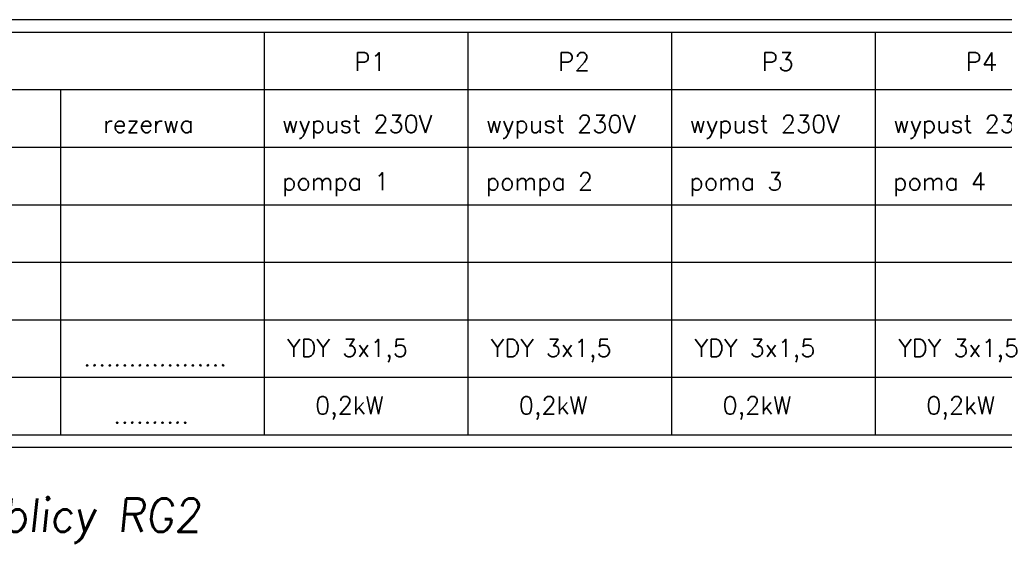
# Model space of a CAD drawing. Extents: x -543332 to -323966, y -9028 to 137422.
# Tile 162 of 250: x -445748 to -438336, y 29072 to 33008. Entities that reach past the tile are written whole.
import ezdxf

# ---------------------------------------------------------------- set-up
doc = ezdxf.new("R2010")
doc.units = 0
doc.header["$MEASUREMENT"] = 0
doc.layers.add('$ IE_OPISY', color=7, linetype='Continuous', lineweight=25)
doc.layers.add('$ IE_SCHEMAT', color=7, linetype='Continuous', lineweight=0)
doc.styles.add('R', font='romans.shx', dxfattribs={"width": 0.85})
doc.styles.add('ROMANS', font='romans.shx', dxfattribs={"width": 0.85})

msp = doc.modelspace()

# ---------------------------------------------------------------- linework, layer by layer
at = {"layer": '$ IE_OPISY', "color": 7, "linetype": 'Continuous', "ltscale": 3}
for p, q in [((-446975.4, 32912.9), (-442374.1, 32912.9)), ((-442374.1, 32912.9), (-436239.1, 32912.9)), ((-446975.4, 32047), (-445441.6, 32047)), ((-446975.4, 32047), (-445441.6, 32047)), ((-445441.6, 32047), (-443907.9, 32047)), ((-445441.6, 32047), (-443907.9, 32047)), ((-443907.9, 32047), (-442374.1, 32047)), ((-443907.9, 32047), (-442374.1, 32047)), ((-442374.1, 32047), (-440840.4, 32047)), ((-442374.1, 32047), (-440840.4, 32047)), ((-440840.4, 32047), (-439306.6, 32047)), ((-440840.4, 32047), (-439306.6, 32047)), ((-439306.6, 32047), (-437772.9, 32047)), ((-439306.6, 32047), (-437772.9, 32047)), ((-446975.4, 31614), (-445441.6, 31614)), ((-445441.6, 31614), (-443907.9, 31614)), ((-443907.9, 31614), (-442374.1, 31614)), ((-442374.1, 31614), (-440840.4, 31614)), ((-440840.4, 31614), (-439306.6, 31614)), ((-439306.6, 31614), (-437772.9, 31614)), ((-446975.4, 31181), (-445441.6, 31181)), ((-445441.6, 31181), (-443907.9, 31181)), ((-443907.9, 31181), (-442374.1, 31181)), ((-442374.1, 31181), (-440840.4, 31181)), ((-440840.4, 31181), (-439306.6, 31181)), ((-439306.6, 31181), (-437772.9, 31181)), ((-446975.4, 30748.1), (-445441.6, 30748.1)), ((-445441.6, 30748.1), (-443907.9, 30748.1)), ((-443907.9, 30748.1), (-442374.1, 30748.1)), ((-442374.1, 30748.1), (-440840.4, 30748.1)), ((-440840.4, 30748.1), (-439306.6, 30748.1)), ((-439306.6, 30748.1), (-437772.9, 30748.1)), ((-446975.4, 29882.1), (-445441.6, 29882.1)), ((-445441.6, 29882.1), (-443907.9, 29882.1)), ((-445441.6, 29882.1), (-443907.9, 29882.1)), ((-443907.9, 29882.1), (-442374.1, 29882.1)), ((-442374.1, 29882.1), (-440840.4, 29882.1)), ((-440840.4, 29882.1), (-439306.6, 29882.1)), ((-439306.6, 29882.1), (-437772.9, 29882.1))]:
    msp.add_line(p, q, dxfattribs=at)
at = {"layer": '$ IE_OPISY', "color": 7, "linetype": 'Continuous'}
for p, q in [((-445441.6, 32479.9), (-446975.4, 32479.9)), ((-443907.9, 32479.9), (-445441.6, 32479.9)), ((-443907.9, 32479.9), (-445441.6, 32479.9)), ((-442374.1, 32479.9), (-443907.9, 32479.9)), ((-440840.4, 32479.9), (-442374.1, 32479.9)), ((-439306.6, 32479.9), (-440840.4, 32479.9)), ((-437772.9, 32479.9), (-439306.6, 32479.9)), ((-446975.4, 30315.1), (-445441.6, 30315.1)), ((-445441.6, 30315.1), (-443907.9, 30315.1)), ((-443907.9, 30315.1), (-442374.1, 30315.1)), ((-442374.1, 30315.1), (-440840.4, 30315.1)), ((-440840.4, 30315.1), (-439306.6, 30315.1)), ((-439306.6, 30315.1), (-437772.9, 30315.1))]:
    msp.add_line(p, q, dxfattribs=at)
at = {"layer": '$ IE_OPISY', "color": 7}
for points in [[(-454955.1, 29787.5), (-430004.1, 29787.5), (-430004.1, 33007.5)], [(-430004.1, 33007.5), (-454955.1, 33007.5)]]:
    msp.add_lwpolyline(points, dxfattribs=at)
at = {"layer": '$ IE_OPISY', "color": 7, "linetype": 'Continuous', "ltscale": 3}
for points in [[(-443907.9, 32912.9), (-443907.9, 29882.1)], [(-443907.9, 32912.9), (-443907.9, 29882.1)], [(-442374.1, 32912.9), (-442374.1, 29882.1)], [(-440840.4, 32912.9), (-440840.4, 29882.1)], [(-439306.6, 32912.9), (-439306.6, 29882.1)], [(-445441.6, 32479.9), (-445441.6, 29882.1)], [(-445441.6, 32479.9), (-445441.6, 29882.1)], [(-443907.9, 32479.9), (-443907.9, 29882.1)], [(-442374.1, 32479.9), (-442374.1, 29882.1)], [(-440840.4, 32479.9), (-440840.4, 29882.1)], [(-439306.6, 32479.9), (-439306.6, 29882.1)]]:
    msp.add_lwpolyline(points, dxfattribs=at)

# ---------------------------------------------------------------- texts
at = {"layer": '$ IE_OPISY', "color": 7, "linetype": 'Continuous', "ltscale": 3, "style": 'ROMANS'}
for s, height, p in [('P1', 136.42, (-443228.6, 32623.1)), ('P2', 136.42, (-441694.8, 32623.1)), ('P3', 136.42, (-440161.1, 32623.1)), ('P4', 136.42, (-438627.3, 32623.1)), ('YDY 3x1,5', 132.67, (-443735.1, 30468.8)), ('YDY 3x1,5', 132.67, (-442201.3, 30468.8)), ('YDY 3x1,5', 132.67, (-440667.6, 30468.8)), ('YDY 3x1,5', 132.67, (-439133.8, 30468.8)), ('...................', 132.667, (-445268.8, 30399.4)), ('0,2kW', 132.67, (-443524.1, 30036.9)), ('0,2kW', 132.67, (-441990.4, 30036.9)), ('0,2kW', 132.67, (-440456.6, 30036.9)), ('0,2kW', 132.67, (-438922.9, 30036.9)), ('..........', 132.67, (-445042.1, 29967.5))]:
    msp.add_text(s, height=height, dxfattribs=at).set_placement(p)
at = {"layer": '$ IE_SCHEMAT', "color": 7, "linetype": 'Continuous', "lineweight": 25, "ltscale": 3, "style": 'ROMANS'}
for s, height, p in [('rezerwa', 132.67, (-445119.9, 32156)), ('wypust 230V', 132.667, (-443773.1, 32156)), ('wypust 230V', 132.667, (-442239.3, 32156)), ('wypust 230V', 132.667, (-440705.6, 32156)), ('wypust 230V', 132.667, (-439171.8, 32156)), ('pompa 1', 132.67, (-443773.1, 31723.1)), ('pompa 2', 132.67, (-442239.3, 31723.1)), ('poma 3', 132.67, (-440705.6, 31723.1)), ('poma 4', 132.67, (-439171.8, 31723.1))]:
    msp.add_text(s, height=height, dxfattribs=at).set_placement(p)
at = {"layer": '$ IE_SCHEMAT', "color": 0, "ltscale": 2, "insert": (-447241.3, 29402), "char_height": 250, "attachment_point": 1, "style": 'R'}
msp.add_mtext_dynamic_manual_height_columns('\\Q6;\\W0.95;Widok tablicy RG2', width=19698.092, gutter_width=40, heights=[0], dxfattribs=at)

doc.saveas('drawing.dxf')
